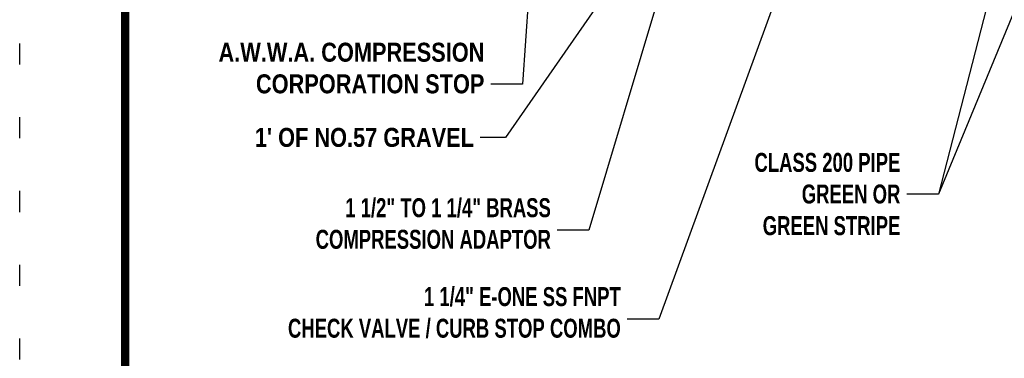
# Model space of a CAD drawing. Header units: inches. Extents: x 16.2 to 26.4, y 27.8 to 38.8.
# Tile 170 of 172: x 17.9 to 22.6, y 31.6 to 33.2. Entities that reach past the tile are written whole.
import ezdxf

# ---------------------------------------------------------------- set-up
doc = ezdxf.new("R2010")
doc.units = ezdxf.units.IN
doc.header["$MEASUREMENT"] = 0
doc.linetypes.add('DOT2', pattern=[0.125, 0, -0.125])
doc.layers.add('BORDER', color=7, linetype='Continuous')
doc.layers.add('DIMENSIONS', color=7, linetype='Continuous')
doc.styles.get("Standard").update_dxf_attribs({"font": 'arial.ttf'})
doc.styles.add('TECHNICAL', font='techb___.ttf')
doc.dimstyles.get("Standard").update_dxf_attribs({"dimtxt": 0.18, "dimasz": 0.18, "dimexe": 0.18, "dimexo": 0.0625, "dimgap": 0.09, "dimtad": 0, "dimtih": 1, "dimtoh": 1, "dimdec": 4, "dimzin": 0, "dimdsep": 46, "dimtxsty": 'Standard', "dimcen": 0.09, "dimadec": 0, "dimazin": 0, "dimtfac": 1, "dimtdec": 4, "dimtofl": 0, "dimtmove": 0, "dimatfit": 3, "dimfxl": 1, "dimtolj": 1, "dimtzin": 0, "dimarcsym": 0})

msp = doc.modelspace()

# ---------------------------------------------------------------- linework, layer by layer
at = {"layer": 'BORDER', "const_width": 0.04}
msp.add_lwpolyline([(18.44240710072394, 28.27816836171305), (18.44240710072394, 38.27816836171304), (25.94240710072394, 38.27816836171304), (25.94240710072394, 28.27816836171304)], close=True, dxfattribs=at)
at = {"layer": 'DEFPOINTS', "linetype": 'DOT2', "ltscale": 2}
msp.add_lwpolyline([(17.94240710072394, 27.77816836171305), (17.94240710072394, 38.77816836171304), (26.44240710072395, 38.77816836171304), (26.44240710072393, 27.77816836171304)], close=True, dxfattribs=at)

# ---------------------------------------------------------------- texts
at = {"layer": 'DIMENSIONS', "char_height": 0.09, "style": 'TECHNICAL'}
for s, insert, attachment_point in [('A.W.W.A. COMPRESSION\\PCORPORATION STOP', (20.14439355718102, 32.88994830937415), 9), ("1' OF NO.57 GRAVEL", (20.09488208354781, 32.63600517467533), 9), ('{\\W0.85;CLASS 200 PIPE\\PGREEN OR \\PGREEN STRIPE}', (22.11534974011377, 32.41296711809), 6), ('\\A1;{\\W0.85;1 1/2" TO 1 1/4" BRASS\\PCOMPRESSION ADAPTOR}', (20.45942248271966, 32.15238977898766), 9), ('\\A1;{\\W0.85;1 1/4" E-ONE SS FNPT\\PCHECK VALVE / CURB STOP COMBO}', (20.79060792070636, 31.72933481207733), 9)]:
    msp.add_mtext(s, dxfattribs=dict(at, insert=insert, attachment_point=attachment_point))

# ---------------------------------------------------------------- leaders
at = {"annotation_type": 0, "has_hookline": 1, "hookline_direction": 1, "text_width": 0.8113026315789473}
msp.add_leader([(22.7941643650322, 34.34857859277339), (22.29534974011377, 32.41296711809), (22.14534974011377, 32.41296711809)], dimstyle='Standard', override={"dimasz": 0.15, "dimgap": 0.03}, dxfattribs=at)
msp.add_leader([(23.0918523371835, 34.34020311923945), (22.29534974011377, 32.41296711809)], dimstyle='Standard', override={"dimasz": 0.15, "dimgap": 0.03})
at = {"layer": 'DIMENSIONS', "annotation_type": 0, "has_hookline": 1, "hookline_direction": 1}
for points, override, text_width in [([(21.8899223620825, 34.34643728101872), (20.97060792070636, 31.81933481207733), (20.82060792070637, 31.81933481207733)], {"dimasz": 0.15, "dimgap": 0.03}, 1.823026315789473), ([(21.26548599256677, 34.33935496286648), (20.63942248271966, 32.24238977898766), (20.48942248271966, 32.24238977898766)], {"dimasz": 0.15, "dimgap": 0.03}, 1.231157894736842), ([(20.41969098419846, 34.30933646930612), (20.32439355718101, 32.93494830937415), (20.17439355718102, 32.93494830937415)], {"dimasz": 0.15, "dimgap": 0.03}, 1.444078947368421), ([(21.08447715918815, 33.89232392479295), (20.24488208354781, 32.68100517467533), (20.12488208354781, 32.68100517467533)], {"dimasz": 0.12, "dimgap": 0.03, "dimldrblk": 'Dot'}, 1.216578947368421)]:
    msp.add_leader(points, dimstyle='Standard', override=override, dxfattribs=dict(at, text_width=text_width))

doc.saveas('drawing.dxf')
